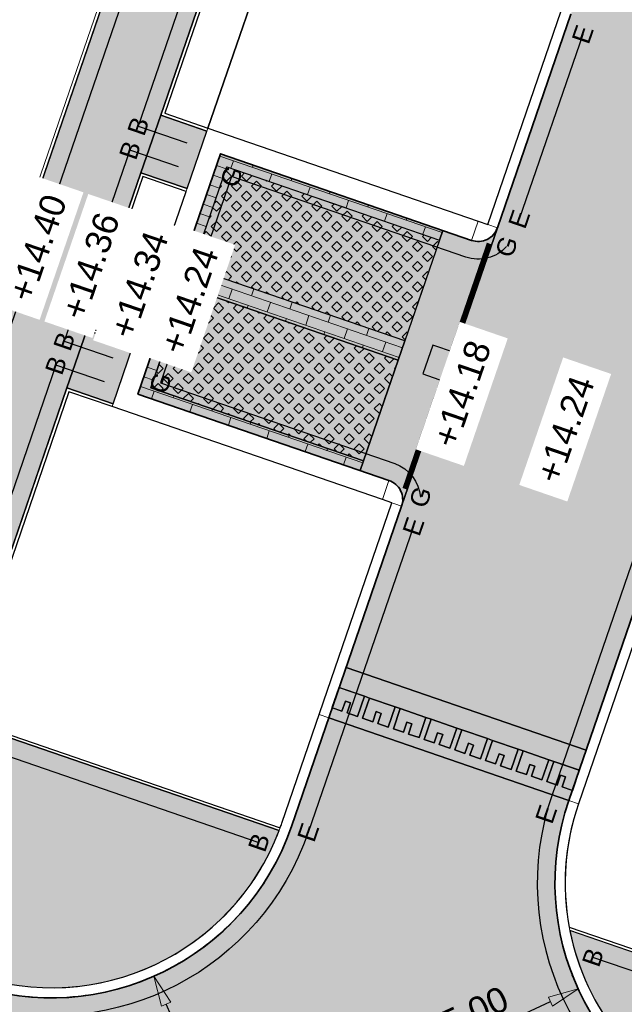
# Model space of a CAD drawing. Header units: metres. Extents: x 131295 to 132236, y 397710 to 398702.
# Tile 63 of 127: x 131509 to 131521, y 398018 to 398038. Entities that reach past the tile are written whole.
import ezdxf
from ezdxf.enums import TextEntityAlignment as Align

# ---------------------------------------------------------------- set-up
doc = ezdxf.new("R2010")
doc.units = ezdxf.units.M
doc.linetypes.add('AL-MATERIAALS', pattern=[2, 1, -1])
doc.linetypes.add('MA-1-3', pattern=[4, 1, -3])
doc.layers.get('Defpoints').update_dxf_attribs({"color": 128})
for name, color, linetype, lineweight, true_color in [('N-GR-arcering gras', 7, 'Continuous', 5, 0xecffb3), ("N-VH-arcering 'MAT' kleur 1 (heiderood)", 7, 'Continuous', 18, 0xd98c8c), ("N-VH-arcering 'MAT' kleur 5 (roodbruin)", 7, 'Continuous', 18, 0xc5a6a0)]:
    doc.layers.add(name, color=color, linetype=linetype, lineweight=lineweight, true_color=true_color)
for name, color, linetype, lineweight in [('N-IE-markering 1 - 3 streep 0.10', 255, 'MA-1-3', 18), ('N-KO-opsluitband 60x200mm', 2, 'Continuous', 25), ('N-KO-opsluitband achterkant', 8, 'Continuous', 5), ('N-KO-tekst banden', 1, 'Continuous', 18), ('N-KO-trottoirband 180-200x250mm', 3, 'Continuous', 35), ('N-KO-trottoirband 380-400x250mm', 3, 'Continuous', 35), ('N-KO-trottoirband achterkant', 8, 'Continuous', 5), ('N-RI-straatkolk', 7, 'Continuous', 25), ("N-VH-arcering 'MAT' grijs 254", 254, 'Continuous', 18), ('N-VH-arcering grasbetontegels', 8, 'Continuous', 5), ('N-VH-arcering SBS WF halfsteensverband', 8, 'Continuous', 5), ('X-AL-maatvoering', 1, 'Continuous', 18), ('X-AL-materiaalscheiding', 1, 'AL-MATERIAALS', 18), ('X-AL-planhoogte', 190, 'Continuous', 25), ('X-AL-sinusdrempel grijs', 252, 'Continuous', 25), ('X-AL-sinusdrempel wit', 255, 'Continuous', 25), ('X-AL-sinusdrempel zwart', 250, 'Continuous', 25)]:
    doc.layers.add(name, color=color, linetype=linetype, lineweight=lineweight)
for name, color, linetype, plot in [('X-AL-contourlijnen', 30, 'Continuous', False), ('X-AL-hulplijn bandenlijnnummers', 30, 'Continuous', False), ('X-AL-hulplijn hoogtetekst', 190, 'Continuous', False)]:
    doc.layers.add(name, color=color, linetype=linetype, plot=plot)
doc.styles.add('CS Annotative', font='arial.ttf')
doc.dimstyles.new('CS Annotative', dxfattribs={"dimtxt": 2.5, "dimasz": 3, "dimexe": 0.18, "dimexo": 0.0625, "dimgap": 1, "dimtad": 1, "dimzin": 0, "dimdsep": 46, "dimtxsty": 'CS Annotative', "dimblk": 'CS Dimensionpijl', "dimcen": 0, "dimse1": 1, "dimse2": 1, "dimclrd": 256, "dimclre": 256, "dimclrt": 2, "dimadec": 0, "dimazin": 0, "dimtm": 1e-09, "dimtfac": 1, "dimtofl": 0, "dimtmove": 1, "dimatfit": 3, "dimfxl": 1, "dimtfillclr": 256, "dimtolj": 1, "dimtzin": 0, "dimarcsym": 0})

# ---------------------------------------------------------------- blocks, each defined once
blk = doc.blocks.new('*U141')
blk.add_lwpolyline([(-1.601851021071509, 2.178663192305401), (-2.627170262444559, -0.640684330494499), (-0.5126596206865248, -1.40967376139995), (0.5126596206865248, 1.40967376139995)], close=True)
blk.add_solid([(-1.601851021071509, 2.178663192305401), (0.5126596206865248, 1.40967376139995), (-1.601851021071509, 2.178663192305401), (-2.627170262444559, -0.640684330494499)])
blk = doc.blocks.new('CS Dimensionpijl')
h = blk.add_hatch(color=256)
h.dxf.hatch_style = 1
h.paths.add_polyline_path([(-1, -0.1666666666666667), (0, 0), (-1, 0.1666666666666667)])
at = {"flags": 128}
blk.add_lwpolyline([(0, 0.5), (0, -0.5)], dxfattribs=at)
blk.add_lwpolyline([(-1, -0.1666666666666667), (0, 0), (-1, 0.1666666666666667)], close=True, dxfattribs=at)
blk = doc.blocks.new('*D204')
at = {"layer": 'Defpoints', "color": 0, "transparency": 16777216}
for p in [(131524.3839409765, 398020.7358182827), (131519.8396603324, 398018.6502695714)]:
    blk.add_point(p, dxfattribs=at)
at = {"layer": 'X-AL-maatvoering', "lineweight": -2, "transparency": 16777216}
blk.add_line((131516.7717439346, 398017.2422823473), (131519.2943466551, 398018.400003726), dxfattribs=at)
at = {"layer": 'X-AL-maatvoering', "lineweight": -2, "transparency": 16777216, "xscale": 0.6000000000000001, "yscale": 0.6000000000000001, "zscale": 0.6000000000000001, "rotation": 24.65224744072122}
blk.add_blockref('CS Dimensionpijl', (131519.8396603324, 398018.6502695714), dxfattribs=at)
at = {"layer": 'X-AL-maatvoering', "color": 2, "transparency": 16777216, "insert": (131517.5704840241, 398018.1098000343), "char_height": 0.5, "attachment_point": 5, "rotation": 24.652247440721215, "style": 'CS Annotative'}
blk.add_mtext('\\A1;R5.00', dxfattribs=at)
blk = doc.blocks.new('*D332')
at = {"layer": 'Defpoints', "color": 0, "transparency": 16777216}
for p in [(131509.4630321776, 398023.4738244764), (131511.4828553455, 398018.8999513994)]:
    blk.add_point(p, dxfattribs=at)
at = {"layer": 'X-AL-maatvoering', "lineweight": -2, "transparency": 16777216}
blk.add_line((131512.8464701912, 398015.8120567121), (131511.7252341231, 398018.3510866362), dxfattribs=at)
at = {"layer": 'X-AL-maatvoering', "lineweight": -2, "transparency": 16777216, "xscale": 0.6000000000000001, "yscale": 0.6000000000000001, "zscale": 0.6000000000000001, "rotation": 113.8262617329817}
blk.add_blockref('CS Dimensionpijl', (131511.4828553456, 398018.8999513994), dxfattribs=at)
at = {"layer": 'X-AL-maatvoering', "color": 2, "transparency": 16777216, "insert": (131511.9905570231, 398016.623219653), "char_height": 0.5, "attachment_point": 5, "rotation": 113.82626173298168, "style": 'CS Annotative'}
blk.add_mtext('\\A1;R5.00', dxfattribs=at)

msp = doc.modelspace()

# ---------------------------------------------------------------- hatches: boundary and pattern name
at = {"layer": 'N-GR-arcering gras'}
h = msp.add_hatch(color=256, dxfattribs=at)
h.dxf.hatch_style = 1
h.paths.add_polyline_path([(131516.42464571, 398031.4134961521), (131512.2356193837, 398032.8546618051), (131512.9187904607, 398034.8404304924), (131517.1078167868, 398033.3992648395)])
h = msp.add_hatch(color=256, dxfattribs=at)
h.dxf.hatch_style = 1
h.paths.add_polyline_path([(131516.2945178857, 398031.0352544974), (131512.1054915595, 398032.4764201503), (131511.4223204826, 398030.4906514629), (131515.6113468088, 398029.04948581)])
at = {"layer": "N-VH-arcering 'MAT' grijs 254"}
h = msp.add_hatch(color=256, dxfattribs=at)
h.dxf.hatch_style = 1
edge = h.paths.add_edge_path()
edge.add_line((131507.2623032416, 398028.7270639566), (131505.8296367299, 398024.5627420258))
edge.add_line((131505.8296367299, 398024.5627420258), (131505.2390079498, 398022.8481432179))
edge.add_line((131505.2390079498, 398022.8481432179), (131505.0323334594, 398022.2472016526))
edge.add_line((131505.0323334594, 398022.2472016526), (131504.8048245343, 398021.5852049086))
edge.add_line((131504.8048245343, 398021.5852049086), (131504.3498077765, 398020.2612145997))
edge.add_arc((131504.4916642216, 398020.2124626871), 0.1500000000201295, 161.0336525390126, 251.0349369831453)
edge.add_line((131504.4429154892, 398020.0706051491), (131506.9406853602, 398019.2122572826))
edge.add_line((131506.9406853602, 398019.2122572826), (131507.9025170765, 398018.9345741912))
edge.add_arc((131509.4630321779, 398023.4738244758), 4.800000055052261, 251.0279235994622, 339.1964565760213)
edge.add_line((131513.9500900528, 398021.769033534), (131508.4773283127, 398023.6518472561))
edge.add_arc((131508.8026478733, 398024.5974513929), 0.9999999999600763, 161.0150634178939, 251.0150634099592, ccw=False)
edge.add_line((131507.8570437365, 398024.9227709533), (131508.9594927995, 398028.1272520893))
edge.add_line((131508.9594927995, 398028.1272520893), (131509.7715054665, 398030.4875237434))
edge.add_line((131509.7715054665, 398030.4875237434), (131510.1618889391, 398031.6222487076))
edge.add_line((131510.1618889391, 398031.6222487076), (131511.2289370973, 398034.7238302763))
edge.add_line((131511.2289370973, 398034.7238302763), (131511.6193205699, 398035.8585552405))
edge.add_line((131511.6193205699, 398035.8585552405), (131513.1053748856, 398040.1780591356))
edge.add_line((131513.1053748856, 398040.1780591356), (131513.4957583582, 398041.3127840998))
edge.add_line((131513.4957583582, 398041.3127840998), (131516.1894043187, 398049.1423863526))
edge.add_line((131516.1894043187, 398049.1423863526), (131516.5797877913, 398050.2771113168))
edge.add_line((131516.5797877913, 398050.2771113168), (131517.9223682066, 398054.179580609))
edge.add_line((131517.9223682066, 398054.179580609), (131518.3127516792, 398055.3143055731))
edge.add_line((131518.3127516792, 398055.3143055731), (131521.0063976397, 398063.143907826))
edge.add_line((131521.0063976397, 398063.143907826), (131521.3967811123, 398064.2786327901))
edge.add_line((131521.3967811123, 398064.2786327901), (131522.2503094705, 398066.7595778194))
edge.add_line((131522.2503094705, 398066.7595778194), (131522.9310273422, 398068.7382157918))
edge.add_line((131522.9310273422, 398068.7382157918), (131523.3214108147, 398069.872940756))
edge.add_line((131523.3214108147, 398069.872940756), (131525.2017578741, 398075.3385326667))
edge.add_line((131525.2017578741, 398075.3385326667), (131525.5921413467, 398076.4732576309))
edge.add_line((131525.5921413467, 398076.4732576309), (131526.5557588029, 398079.2741978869))
edge.add_line((131526.5557588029, 398079.2741978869), (131526.9461422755, 398080.4089228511))
edge.add_line((131526.9461422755, 398080.4089228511), (131528.8264893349, 398085.8745147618))
edge.add_line((131528.8264893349, 398085.8745147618), (131529.2168728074, 398087.0092397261))
edge.add_line((131529.2168728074, 398087.0092397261), (131530.6153173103, 398091.0740887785))
edge.add_line((131530.6153173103, 398091.0740887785), (131531.0057007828, 398092.2088137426))
edge.add_line((131531.0057007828, 398092.2088137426), (131533.6993467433, 398100.0384159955))
edge.add_line((131533.6993467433, 398100.0384159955), (131534.089730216, 398101.1731409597))
edge.add_line((131534.089730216, 398101.1731409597), (131539.3722904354, 398116.5279225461))
edge.add_arc((131540.3178945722, 398116.2026029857), 1.000000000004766, 70.8859001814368, 161.0150634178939, ccw=False)
edge.add_line((131540.6453450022, 398117.1474713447), (131537.0548361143, 398118.3917861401))
edge.add_arc((131536.7273856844, 398117.4469177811), 0.9999999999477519, -18.984936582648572, 70.8859001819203, ccw=False)
edge.add_line((131537.6729898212, 398117.1215982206), (131520.5494212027, 398067.348638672))
edge.add_line((131520.5494212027, 398067.348638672), (131507.2623032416, 398028.7270639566))
h = msp.add_hatch(color=256, dxfattribs=at)
h.dxf.hatch_style = 1
edge = h.paths.add_edge_path()
edge.add_line((131526.5617661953, 398025.0630631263), (131542.7143741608, 398072.295478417))
edge.add_line((131542.7143741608, 398072.295478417), (131543.143313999, 398073.5497566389))
edge.add_line((131543.143313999, 398073.5497566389), (131541.4412221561, 398074.1353333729))
edge.add_line((131541.4412221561, 398074.1353333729), (131537.0612930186, 398061.3278255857))
edge.add_line((131537.0612930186, 398061.3278255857), (131536.6729930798, 398060.192383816))
edge.add_line((131536.6729930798, 398060.192383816), (131532.1926935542, 398047.0913793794))
edge.add_line((131532.1926935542, 398047.0913793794), (131531.8043936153, 398045.9559376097))
edge.add_line((131531.8043936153, 398045.9559376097), (131527.2482828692, 398032.6332508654))
edge.add_line((131527.2482828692, 398032.6332508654), (131526.8599829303, 398031.4978090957))
edge.add_line((131526.8599829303, 398031.4978090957), (131524.8230050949, 398025.541409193))
edge.add_line((131524.8230050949, 398025.541409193), (131523.820793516, 398022.6108063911))
edge.add_line((131523.820793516, 398022.6108063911), (131522.8483349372, 398019.7672054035))
edge.add_arc((131521.9021350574, 398020.0907881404), 0.9999999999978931, 251.015063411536, 341.1202673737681, ccw=False)
edge.add_line((131521.5768154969, 398019.1451840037), (131519.6762390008, 398019.7990461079))
edge.add_arc((131524.3839409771, 398020.7358182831), 4.80000000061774, 191.2541213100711, 219.0195346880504)
edge.add_arc((131524.3839409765, 398020.7358182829), 4.800000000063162, 219.0195346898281, 249.4383931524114)
edge.add_line((131522.6981122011, 398016.2416018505), (131527.6362419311, 398014.389256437))
edge.add_line((131527.6362419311, 398014.389256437), (131528.7390715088, 398017.5001030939))
edge.add_line((131528.7390715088, 398017.5001030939), (131528.1538132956, 398017.7196397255))
edge.add_arc((131529.5586706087, 398021.4648200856), 4.000000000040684, 193.7813702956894, 249.43839314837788, ccw=False)
edge.add_arc((131529.5586706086, 398021.4648200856), 3.999999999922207, 161.1202673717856, 193.7813702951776, ccw=False)
edge.add_line((131525.7738710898, 398022.7591510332), (131526.5617661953, 398025.0630631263))
h = msp.add_hatch(color=256, dxfattribs=at)
h.dxf.hatch_style = 1
h.paths.add_polyline_path([(131512.5271005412, 398035.5462484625), (131511.6193205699, 398035.8585552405), (131511.2289370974, 398034.7238302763), (131512.1367170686, 398034.4115234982)])
h = msp.add_hatch(color=256, dxfattribs=at)
h.dxf.hatch_style = 1
h.paths.add_polyline_path([(131511.0696689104, 398031.3099419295), (131510.1618889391, 398031.6222487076), (131509.7715054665, 398030.4875237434), (131510.6792854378, 398030.1752169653)])
at = {"layer": "N-VH-arcering 'MAT' kleur 1 (heiderood)"}
h = msp.add_hatch(color=256, dxfattribs=at)
h.dxf.hatch_style = 1
h.paths.add_polyline_path([(131533.0292090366, 398061.2344628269), (131533.0942729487, 398061.4235836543), (131533.4846564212, 398062.5583086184), (131533.5497203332, 398062.7474294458), (131537.8181436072, 398075.1544261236), (131541.8195742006, 398086.7853570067), (131545.3819790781, 398097.14017485), (131545.4470429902, 398097.3292956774), (131545.8374264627, 398098.4640206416), (131545.9024903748, 398098.653141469), (131549.6809325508, 398109.6359134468), (131544.9529118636, 398111.2625112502), (131540.7190223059, 398098.9558934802), (131537.205571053, 398088.7433688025), (131535.8461648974, 398084.7919922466), (131533.1460125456, 398076.9434779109), (131532.2214334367, 398074.2560101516), (131529.5212810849, 398066.4074958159), (131528.0260732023, 398062.0613853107), (131524.5126219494, 398051.848860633), (131523.2090798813, 398048.0598638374), (131519.6956286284, 398037.8473391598), (131518.2486126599, 398033.6413077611), (131516.3617592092, 398028.1568037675), (131515.2694851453, 398024.9818982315), (131519.9975058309, 398023.3553004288), (131523.1635443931, 398032.5580030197), (131523.2286083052, 398032.7471238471), (131523.6189917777, 398033.8818488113), (131523.6840556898, 398034.0709696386), (131528.1344857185, 398047.007004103), (131528.1995496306, 398047.1961249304), (131528.5899331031, 398048.3308498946), (131528.6549970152, 398048.5199707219)])
h = msp.add_hatch(color=256, dxfattribs=at)
h.dxf.hatch_style = 1
edge = h.paths.add_edge_path()
edge.add_arc((131524.3839409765, 398020.7358182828), 5.0000000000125, 161.0150634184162, 249.4383931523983, ccw=False)
edge.add_line((131519.6559202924, 398022.3624160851), (131514.9278996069, 398023.9890138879))
edge.add_line((131514.9278996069, 398023.9890138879), (131514.1910529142, 398021.8472266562))
edge.add_arc((131509.4630321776, 398023.4738244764), 5.000000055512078, 250.98388689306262, 341.0150634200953, ccw=False)
edge.add_line((131507.8338619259, 398018.7466895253), (131506.7287951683, 398015.5312144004))
edge.add_arc((131505.1037288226, 398010.8026671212), 4.99999999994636, -18.984936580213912, 71.03362110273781, ccw=False)
edge.add_line((131509.8317495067, 398009.176069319), (131509.3814020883, 398007.8670475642))
edge.add_line((131509.3814020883, 398007.8670475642), (131514.1094227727, 398006.2404497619))
edge.add_arc((131518.8374434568, 398004.6138519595), 4.999999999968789, 69.45333164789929, 161.0150634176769, ccw=False)
edge.add_line((131520.5922944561, 398009.295785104), (131521.1040537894, 398009.103970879))
edge.add_line((131521.1040537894, 398009.103970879), (131523.5775807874, 398015.6980958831))
edge.add_line((131523.5775807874, 398015.6980958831), (131522.6278693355, 398016.0543428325))
at = {"layer": "N-VH-arcering 'MAT' kleur 5 (roodbruin)"}
h = msp.add_hatch(color=256, dxfattribs=at)
h.dxf.hatch_style = 1
h.paths.add_polyline_path([(131512.2356193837, 398032.8546618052), (131512.9187904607, 398034.8404304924), (131517.1078167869, 398033.3992648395), (131517.172880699, 398033.5883856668), (131512.7947335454, 398035.0946152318), (131511.1681357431, 398030.3665945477), (131515.5462828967, 398028.8603649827), (131515.6113468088, 398029.0494858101), (131511.4223204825, 398030.490651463), (131512.1054915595, 398032.4764201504), (131516.2945178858, 398031.0352544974), (131516.42464571, 398031.4134961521)])
h = msp.add_hatch(color=256, dxfattribs=at)
h.dxf.hatch_style = 1
edge = h.paths.add_edge_path()
edge.add_arc((131517.8703710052, 398033.7714355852), 0.3999999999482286, 251.01506341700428, 341.0150634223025, ccw=False)
edge.add_line((131517.740243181, 398033.3931939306), (131517.172880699, 398033.5883856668))
edge.add_line((131517.172880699, 398033.5883856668), (131517.1078167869, 398033.3992648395))
edge.add_line((131517.1078167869, 398033.3992648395), (131516.42464571, 398031.4134961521))
edge.add_line((131516.42464571, 398031.4134961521), (131516.2945178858, 398031.0352544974))
edge.add_line((131516.2945178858, 398031.0352544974), (131515.6113468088, 398029.04948581))
edge.add_line((131515.6113468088, 398029.04948581), (131515.5462828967, 398028.8603649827))
edge.add_line((131515.5462828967, 398028.8603649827), (131516.1136453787, 398028.6651732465))
edge.add_arc((131515.9835175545, 398028.2869315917), 0.4000000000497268, -18.984936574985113, 71.01506341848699, ccw=False)
edge.add_line((131516.3617592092, 398028.1568037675), (131518.2486126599, 398033.6413077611))
at = {"layer": 'N-VH-arcering grasbetontegels'}
h = msp.add_hatch(dxfattribs=at)
h.set_pattern_fill('CS-GRASBETONSTEEN', color=256)
h.set_pattern_definition([(45, (-22.47040964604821, -65.31458571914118), (-0.1979898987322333, 0.1979898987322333), [0.14, -0.14]), (135, (-22.47040964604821, -65.31458571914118), (-0.1979898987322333, -0.1979898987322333), [0.14, -0.14]), (45, (-22.56940364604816, -65.21559171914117), (-0.1979898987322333, 0.1979898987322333), [0.14, -0.14]), (135, (-22.37141564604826, -65.21559171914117), (-0.1979898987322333, -0.1979898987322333), [0.14, -0.14])])
h.paths.add_polyline_path([(131516.42464571, 398031.4134961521), (131512.2356193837, 398032.8546618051), (131512.9187904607, 398034.8404304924), (131517.1078167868, 398033.3992648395)])
h = msp.add_hatch(dxfattribs=at)
h.set_pattern_fill('CS-GRASBETONSTEEN', color=256)
h.set_pattern_definition([(45, (-20.84381184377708, -60.58656503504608), (-0.1979898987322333, 0.1979898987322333), [0.14, -0.14]), (135, (-20.84381184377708, -60.58656503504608), (-0.1979898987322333, -0.1979898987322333), [0.14, -0.14]), (45, (-20.94280584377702, -60.48757103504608), (-0.1979898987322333, 0.1979898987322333), [0.14, -0.14]), (135, (-20.74481784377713, -60.48757103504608), (-0.1979898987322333, -0.1979898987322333), [0.14, -0.14])])
h.paths.add_polyline_path([(131516.2945178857, 398031.0352544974), (131512.1054915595, 398032.4764201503), (131511.4223204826, 398030.4906514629), (131515.6113468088, 398029.04948581)])
at = {"layer": 'N-VH-arcering SBS WF halfsteensverband'}
h = msp.add_hatch(dxfattribs=at)
h.set_pattern_fill('CS-WF HALFSTV', color=256, scale=20, angle=179.9962888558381)
h.set_pattern_definition([(341.0150634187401, (26375.62930064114, 79453.50666762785), (0.0650639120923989, 0.1891208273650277), []), (251.0150634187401, (26375.62930064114, 79453.50666762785), (0.3131777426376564, -0.3192486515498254), [0.2, -0.2])])
h.paths.add_polyline_path([(131512.2356193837, 398032.8546618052), (131512.9187904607, 398034.8404304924), (131517.1078167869, 398033.3992648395), (131517.172880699, 398033.5883856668), (131512.7947335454, 398035.0946152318), (131511.1681357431, 398030.3665945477), (131515.5462828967, 398028.8603649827), (131515.6113468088, 398029.0494858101), (131511.4223204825, 398030.490651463), (131512.1054915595, 398032.4764201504), (131516.2945178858, 398031.0352544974), (131516.42464571, 398031.4134961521)])
at = {"layer": 'X-AL-sinusdrempel grijs'}
msp.add_hatch(color=256, dxfattribs=at).paths.add_polyline_path([(131515.2694851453, 398024.9818982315), (131515.1328509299, 398024.5847444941), (131515.6316571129, 398024.4131384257), (131515.7309455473, 398024.3789798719), (131516.2368437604, 398024.204933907), (131516.3361321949, 398024.1707753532), (131516.842030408, 398023.9967293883), (131516.9413188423, 398023.9625708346), (131517.4472170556, 398023.7885248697), (131517.54650549, 398023.7543663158), (131518.052403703, 398023.580320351), (131518.1516921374, 398023.5461617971), (131518.6575903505, 398023.3721158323), (131518.756878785, 398023.3379572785), (131519.2627769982, 398023.1639113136), (131519.3620654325, 398023.1297527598), (131519.8608716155, 398022.9581466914), (131519.9975058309, 398023.3553004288)])
at = {"layer": 'X-AL-sinusdrempel wit'}
msp.add_hatch(color=256, dxfattribs=at).paths.add_polyline_path([(131518.756878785, 398023.3379572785), (131518.6575903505, 398023.3721158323), (131518.5209561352, 398022.9749620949), (131518.3129232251, 398023.046532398), (131518.3812403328, 398023.2451092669), (131518.2819518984, 398023.2792678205), (131518.2136347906, 398023.080690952), (131518.015057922, 398023.1490080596), (131518.1516921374, 398023.5461617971), (131518.052403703, 398023.580320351), (131517.9157694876, 398023.1831666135), (131517.7077365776, 398023.2547369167), (131517.7760536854, 398023.4533137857), (131517.6767652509, 398023.4874723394), (131517.6084481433, 398023.2888954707), (131517.4098712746, 398023.3572125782), (131517.54650549, 398023.7543663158), (131517.4472170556, 398023.7885248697), (131517.3105828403, 398023.3913711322), (131517.1025499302, 398023.4629414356), (131517.1708670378, 398023.6615183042), (131517.0715786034, 398023.6956768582), (131517.0032614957, 398023.4970999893), (131516.8046846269, 398023.5654170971), (131516.9413188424, 398023.9625708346), (131516.842030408, 398023.9967293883), (131516.7053961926, 398023.5995756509), (131516.4973632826, 398023.6711459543), (131516.5656803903, 398023.8697228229), (131516.4663919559, 398023.9038813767), (131516.3980748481, 398023.705304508), (131516.1994979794, 398023.7736216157), (131516.3361321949, 398024.1707753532), (131516.2368437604, 398024.204933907), (131516.1002095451, 398023.8077801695), (131515.892176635, 398023.879350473), (131515.9604937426, 398024.0779273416), (131515.8612053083, 398024.1120858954), (131515.7928882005, 398023.9135090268), (131515.5943113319, 398023.9818261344), (131515.7309455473, 398024.3789798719), (131515.6316571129, 398024.4131384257), (131515.4950228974, 398024.0159846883), (131515.2869899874, 398024.0875549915), (131515.3553070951, 398024.2861318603), (131515.2560186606, 398024.3202904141), (131515.187701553, 398024.1217135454), (131514.9962167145, 398024.1875907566), (131514.9278996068, 398023.9890138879), (131519.6559202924, 398022.3624160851), (131519.7242374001, 398022.5609929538), (131519.5232965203, 398022.6301233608), (131519.591613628, 398022.8287002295), (131519.4923251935, 398022.8628587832), (131519.4240080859, 398022.6642819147), (131519.2254312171, 398022.7325990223), (131519.3620654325, 398023.1297527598), (131519.2627769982, 398023.1639113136), (131519.1261427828, 398022.7667575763), (131518.9181098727, 398022.8383278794), (131518.9864269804, 398023.0369047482), (131518.8871385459, 398023.071063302), (131518.8188214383, 398022.8724864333), (131518.6202445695, 398022.940803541)])
at = {"layer": 'X-AL-sinusdrempel zwart'}
for points in [[(131514.9891246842, 398024.1900306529), (131515.1877015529, 398024.1217135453), (131515.2560186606, 398024.320290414), (131515.3553070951, 398024.2861318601), (131515.2869899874, 398024.0875549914), (131515.4950228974, 398024.0159846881), (131515.6316571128, 398024.4131384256), (131515.1257588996, 398024.5871843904)], [(131515.5943113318, 398023.9818261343), (131515.7928882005, 398023.9135090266), (131515.8612053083, 398024.1120858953), (131515.9604937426, 398024.0779273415), (131515.892176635, 398023.8793504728), (131516.1002095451, 398023.8077801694), (131516.2368437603, 398024.2049339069), (131515.7309455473, 398024.3789798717)], [(131516.1994979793, 398023.7736216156), (131516.3980748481, 398023.7053045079), (131516.4663919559, 398023.9038813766), (131516.5656803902, 398023.8697228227), (131516.4973632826, 398023.6711459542), (131516.7053961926, 398023.5995756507), (131516.842030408, 398023.9967293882), (131516.3361321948, 398024.170775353)], [(131516.8046846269, 398023.565417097), (131517.0032614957, 398023.4970999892), (131517.0715786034, 398023.6956768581), (131517.1708670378, 398023.6615183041), (131517.1025499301, 398023.4629414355), (131517.3105828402, 398023.391371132), (131517.4472170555, 398023.7885248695), (131516.9413188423, 398023.9625708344)], [(131517.4098712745, 398023.3572125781), (131517.6084481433, 398023.2888954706), (131517.6767652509, 398023.4874723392), (131517.7760536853, 398023.4533137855), (131517.7077365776, 398023.2547369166), (131517.9157694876, 398023.1831666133), (131518.052403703, 398023.5803203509), (131517.5465054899, 398023.7543663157)], [(131518.015057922, 398023.1490080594), (131518.2136347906, 398023.0806909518), (131518.2819518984, 398023.2792678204), (131518.3812403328, 398023.2451092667), (131518.3129232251, 398023.0465323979), (131518.5209561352, 398022.9749620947), (131518.6575903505, 398023.3721158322), (131518.1516921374, 398023.546161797)], [(131518.6202445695, 398022.9408035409), (131518.8188214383, 398022.8724864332), (131518.8871385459, 398023.0710633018), (131518.9864269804, 398023.0369047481), (131518.9181098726, 398022.8383278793), (131519.1261427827, 398022.7667575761), (131519.2627769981, 398023.1639113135), (131518.756878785, 398023.3379572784)], [(131519.2254312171, 398022.7325990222), (131519.4240080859, 398022.6642819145), (131519.4923251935, 398022.8628587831), (131519.5916136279, 398022.8287002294), (131519.5232965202, 398022.6301233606), (131519.7313294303, 398022.5585530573), (131519.8679636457, 398022.9557067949), (131519.3620654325, 398023.1297527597)]]:
    msp.add_hatch(color=256, dxfattribs=at).paths.add_polyline_path(points)

# ---------------------------------------------------------------- linework, layer by layer
at = {"layer": 'N-IE-markering 1 - 3 streep 0.10', "const_width": 0.1, "flags": 128}
for points in [[(131518.0886384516, 398033.3300068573), (131517.3555015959, 398031.1990029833)], [(131517.1603098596, 398030.6316405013), (131516.4271730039, 398028.5006366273)]]:
    msp.add_lwpolyline(points, dxfattribs=at)
at = {"layer": 'N-KO-opsluitband 60x200mm', "flags": 128}
for points in [[(131534.5740784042, 398119.2515092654), (131537.0548361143, 398118.3917861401, -0.4135534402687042), (131537.6729898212, 398117.1215982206), (131505.8296367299, 398024.5627420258), (131484.137227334, 398031.9594301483), (131485.4650959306, 398035.8051629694), (131399.8556681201, 398065.2496417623), (131400.100182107, 398065.9605245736)], [(131523.4177291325, 398032.6820599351), (131526.8599829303, 398031.4978090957), (131522.8483349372, 398019.7672054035, -0.4147514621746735), (131521.5768154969, 398019.1451840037), (131519.6762390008, 398019.7990461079)], [(131510.6792854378, 398030.1752169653), (131509.7715054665, 398030.4875237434), (131507.8570437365, 398024.9227709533, 0.414213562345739), (131508.4773283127, 398023.6518472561), (131513.9500900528, 398021.769033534)]]:
    msp.add_lwpolyline(points, format="xyb", dxfattribs=at)
for points in [[(131514.0131548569, 398039.8657523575), (131513.1053748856, 398040.1780591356), (131511.6193205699, 398035.8585552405), (131512.5271005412, 398035.5462484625)], [(131512.1367170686, 398034.4115234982), (131511.2289370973, 398034.7238302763), (131510.1618889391, 398031.6222487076), (131511.0696689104, 398031.3099419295)]]:
    msp.add_lwpolyline(points, dxfattribs=at)
at = {"layer": 'N-KO-opsluitband achterkant', "flags": 128}
for points in [[(131534.5544313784, 398119.1948171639), (131537.0351890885, 398118.3350940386, -0.4135534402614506), (131537.616253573, 398117.1411173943), (131505.7923663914, 398024.6388426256), (131484.2135998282, 398031.9967807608), (131485.5414164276, 398035.8423629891), (131399.931921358, 398065.2868649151), (131400.1569196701, 398065.9410092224)], [(131523.3982099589, 398032.6253236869), (131526.7838315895, 398031.4605562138), (131522.7915629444, 398019.7866203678, -0.4147514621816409), (131521.5963346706, 398019.2019202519), (131519.663230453, 398019.866972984)], [(131510.6597662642, 398030.1184807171), (131509.8087225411, 398030.4112683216), (131507.9137799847, 398024.9032517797, 0.4142135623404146), (131508.4968474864, 398023.7085835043), (131513.9710556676, 398021.8252721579)]]:
    msp.add_lwpolyline(points, format="xyb", dxfattribs=at)
for points in [[(131513.9936356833, 398039.8090161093), (131513.1425919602, 398040.1018037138), (131511.6955759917, 398035.8957723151), (131512.5466197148, 398035.6029847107)], [(131512.117197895, 398034.35478725), (131511.2661541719, 398034.6475748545), (131510.2381443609, 398031.6594657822), (131511.089188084, 398031.3666781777)]]:
    msp.add_lwpolyline(points, dxfattribs=at)
at = {"layer": 'N-KO-trottoirband 180-200x250mm', "flags": 128}
msp.add_lwpolyline([(131537.8181436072, 398075.1544261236), (131519.6559202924, 398022.362416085, 0.4061764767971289), (131522.6278693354, 398016.0543428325), (131527.5659990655, 398014.201997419)], format="xyb", dxfattribs=at)
at = {"layer": 'N-KO-trottoirband 180-200x250mm'}
msp.add_lwpolyline([(131519.6956286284, 398037.8473391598), (131518.2486126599, 398033.6413077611)], dxfattribs=at)
msp.add_lwpolyline([(131516.3617592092, 398028.1568037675), (131514.1910529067, 398021.8472266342, -0.4141478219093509), (131507.8374956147, 398018.7454387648, -0.4141478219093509)], format="xyb", dxfattribs=at)
at = {"layer": 'N-KO-trottoirband 380-400x250mm'}
msp.add_lwpolyline([(131518.2486126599, 398033.6413077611, -0.4142135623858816), (131517.740243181, 398033.3931939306), (131512.7947335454, 398035.0946152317), (131511.1681357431, 398030.3665945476), (131516.1136453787, 398028.6651732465, -0.4142135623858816), (131516.3617592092, 398028.1568037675)], format="xyb", dxfattribs=at)
at = {"layer": 'N-KO-trottoirband achterkant'}
for points in [[(131537.8181436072, 398075.1544261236), (131538.0072644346, 398075.0893622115), (131519.8450411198, 398022.297352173, 0.4061764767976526), (131522.6981122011, 398016.2416018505), (131527.6362419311, 398014.389256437), (131527.5659990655, 398014.201997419)], [(131516.1726383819, 398028.2218676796), (131514.0019320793, 398021.9122905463, -0.414147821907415), (131507.9025170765, 398018.9345741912)]]:
    msp.add_lwpolyline(points, format="xyb", dxfattribs=at)
for points in [[(131519.506507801, 398037.9124030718), (131518.0594918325, 398033.7063716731)], [(131517.8703710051, 398033.7714355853), (131512.5466197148, 398035.6029847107), (131510.6597662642, 398030.1184807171), (131515.9835175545, 398028.2869315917)]]:
    msp.add_lwpolyline(points, dxfattribs=at)
at = {"layer": 'N-KO-trottoirband achterkant', "flags": 128}
for points in [[(131518.2486126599, 398033.6413077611), (131517.8703710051, 398033.7714355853), (131517.7402431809, 398033.3931939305)], [(131516.3617592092, 398028.1568037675), (131515.9835175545, 398028.2869315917), (131516.1136453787, 398028.6651732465)]]:
    msp.add_lwpolyline(points, dxfattribs=at)
at = {"layer": 'N-KO-trottoirband achterkant', "ltscale": 2, "flags": 128}
for points in [[(131514.9278996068, 398023.9890138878), (131514.7387787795, 398024.0540777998)], [(131519.6559202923, 398022.362416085), (131519.8450411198, 398022.297352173)]]:
    msp.add_lwpolyline(points, dxfattribs=at)
at = {"layer": 'X-AL-contourlijnen', "flags": 128}
for points in [[(131537.6729898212, 398117.1215982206), (131520.5494212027, 398067.348638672), (131507.2623032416, 398028.7270639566)], [(131507.8570437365, 398024.9227709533), (131508.9594927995, 398028.1272520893), (131509.7715054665, 398030.4875237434), (131510.1618889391, 398031.6222487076), (131511.2289370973, 398034.7238302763), (131511.6193205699, 398035.8585552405), (131513.1053748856, 398040.1780591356), (131513.4957583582, 398041.3127840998), (131516.1894043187, 398049.1423863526), (131516.5797877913, 398050.2771113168), (131517.9223682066, 398054.179580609), (131518.3127516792, 398055.3143055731), (131521.0063976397, 398063.143907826), (131521.3967811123, 398064.2786327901), (131522.2503094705, 398066.7595778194), (131522.9310273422, 398068.7382157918), (131523.3214108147, 398069.872940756), (131525.2017578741, 398075.3385326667), (131525.5921413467, 398076.4732576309), (131526.5557588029, 398079.2741978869)], [(131519.6956286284, 398037.8473391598), (131518.2486126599, 398033.6413077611), (131516.3617592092, 398028.1568037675), (131515.2694851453, 398024.9818982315), (131519.9975058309, 398023.3553004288), (131523.1635443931, 398032.5580030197), (131523.2286083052, 398032.7471238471), (131523.6189917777, 398033.8818488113), (131523.6840556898, 398034.0709696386), (131528.1344857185, 398047.007004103)]]:
    msp.add_lwpolyline(points, dxfattribs=at)
for points in [[(131526.5617661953, 398025.0630631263), (131542.7143741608, 398072.295478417), (131543.143313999, 398073.5497566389), (131541.4412221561, 398074.1353333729), (131537.0612930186, 398061.3278255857), (131536.6729930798, 398060.192383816), (131532.1926935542, 398047.0913793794), (131531.8043936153, 398045.9559376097), (131527.2482828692, 398032.6332508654), (131526.8599829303, 398031.4978090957), (131524.8230050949, 398025.541409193), (131523.820793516, 398022.6108063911), (131522.8483349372, 398019.7672054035, -0.4147514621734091), (131521.5768154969, 398019.1451840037), (131519.6762390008, 398019.7990461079, 0.1217456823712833), (131520.6546704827, 398017.7138087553, 0.1335122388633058), (131522.6981122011, 398016.2416018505), (131527.6362419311, 398014.389256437), (131528.7390715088, 398017.5001030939), (131528.1538132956, 398017.7196397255, -0.2477390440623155), (131525.6738234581, 398020.5119493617, -0.1434836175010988), (131525.7738710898, 398022.7591510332)], [(131518.2486126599, 398033.6413077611, -0.4142135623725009), (131517.740243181, 398033.3931939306), (131517.172880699, 398033.5883856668), (131517.1078167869, 398033.3992648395), (131516.42464571, 398031.4134961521), (131516.2945178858, 398031.0352544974), (131515.6113468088, 398029.04948581), (131515.5462828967, 398028.8603649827), (131516.1136453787, 398028.6651732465, -0.414213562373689), (131516.3617592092, 398028.1568037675)], [(131526.7838315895, 398031.4605562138), (131523.3982099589, 398032.6253236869), (131519.8450411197, 398022.2973521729, 0.1290499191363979), (131519.663230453, 398019.866972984), (131521.5963346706, 398019.2019202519, 0.4147514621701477), (131522.7915629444, 398019.7866203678)], [(131515.9835175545, 398028.2869315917), (131510.6597662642, 398030.1184807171), (131509.8087225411, 398030.4112683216), (131507.9137799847, 398024.9032517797, 0.4142135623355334), (131508.4968474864, 398023.7085835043), (131513.9710556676, 398021.8252721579, 0.004809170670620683), (131514.0019320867, 398021.9122905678), (131516.1726383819, 398028.2218676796)], [(131522.6278693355, 398016.0543428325, -0.4061764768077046), (131519.6559202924, 398022.3624160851), (131514.9278996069, 398023.9890138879), (131514.1910529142, 398021.8472266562, -0.4143729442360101), (131507.8338619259, 398018.7466895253), (131506.7287951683, 398015.5312144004, -0.4143084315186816), (131509.8317495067, 398009.176069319), (131509.3814020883, 398007.8670475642), (131514.1094227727, 398006.2404497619, -0.4222197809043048), (131520.5922944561, 398009.295785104), (131521.1040537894, 398009.103970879), (131523.5775807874, 398015.6980958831)]]:
    msp.add_lwpolyline(points, format="xyb", close=True, dxfattribs=at)
for points in [[(131513.9936356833, 398039.8090161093), (131513.1425919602, 398040.1018037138), (131511.6955759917, 398035.8957723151), (131512.5466197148, 398035.6029847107)], [(131519.506507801, 398037.9124030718), (131519.3173869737, 398037.977466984), (131513.9936356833, 398039.8090161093), (131512.5466197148, 398035.6029847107), (131517.8703710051, 398033.7714355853), (131518.0594918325, 398033.7063716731)], [(131512.5271005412, 398035.5462484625), (131511.6193205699, 398035.8585552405), (131511.2289370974, 398034.7238302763), (131512.1367170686, 398034.4115234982)], [(131512.2356193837, 398032.8546618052), (131512.9187904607, 398034.8404304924), (131517.1078167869, 398033.3992648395), (131517.172880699, 398033.5883856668), (131512.7947335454, 398035.0946152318), (131511.1681357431, 398030.3665945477), (131515.5462828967, 398028.8603649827), (131515.6113468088, 398029.0494858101), (131511.4223204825, 398030.490651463), (131512.1054915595, 398032.4764201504), (131516.2945178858, 398031.0352544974), (131516.42464571, 398031.4134961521)], [(131516.42464571, 398031.4134961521), (131512.2356193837, 398032.8546618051), (131512.9187904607, 398034.8404304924), (131517.1078167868, 398033.3992648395)], [(131512.117197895, 398034.35478725), (131511.2661541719, 398034.6475748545), (131510.2381443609, 398031.6594657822), (131511.089188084, 398031.3666781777)], [(131516.2945178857, 398031.0352544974), (131512.1054915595, 398032.4764201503), (131511.4223204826, 398030.4906514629), (131515.6113468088, 398029.04948581)], [(131511.0696689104, 398031.3099419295), (131510.1618889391, 398031.6222487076), (131509.7715054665, 398030.4875237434), (131510.6792854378, 398030.1752169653)], [(131515.2694851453, 398024.9818982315), (131515.1328509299, 398024.5847444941), (131515.6316571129, 398024.4131384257), (131515.7309455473, 398024.3789798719), (131516.2368437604, 398024.204933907), (131516.3361321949, 398024.1707753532), (131516.842030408, 398023.9967293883), (131516.9413188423, 398023.9625708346), (131517.4472170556, 398023.7885248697), (131517.54650549, 398023.7543663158), (131518.052403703, 398023.580320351), (131518.1516921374, 398023.5461617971), (131518.6575903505, 398023.3721158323), (131518.756878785, 398023.3379572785), (131519.2627769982, 398023.1639113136), (131519.3620654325, 398023.1297527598), (131519.8608716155, 398022.9581466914), (131519.9975058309, 398023.3553004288)], [(131514.9891246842, 398024.1900306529), (131515.1877015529, 398024.1217135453), (131515.2560186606, 398024.320290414), (131515.3553070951, 398024.2861318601), (131515.2869899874, 398024.0875549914), (131515.4950228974, 398024.0159846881), (131515.6316571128, 398024.4131384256), (131515.1257588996, 398024.5871843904)], [(131518.756878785, 398023.3379572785), (131518.6575903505, 398023.3721158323), (131518.5209561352, 398022.9749620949), (131518.3129232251, 398023.046532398), (131518.3812403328, 398023.2451092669), (131518.2819518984, 398023.2792678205), (131518.2136347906, 398023.080690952), (131518.015057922, 398023.1490080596), (131518.1516921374, 398023.5461617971), (131518.052403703, 398023.580320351), (131517.9157694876, 398023.1831666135), (131517.7077365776, 398023.2547369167), (131517.7760536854, 398023.4533137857), (131517.6767652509, 398023.4874723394), (131517.6084481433, 398023.2888954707), (131517.4098712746, 398023.3572125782), (131517.54650549, 398023.7543663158), (131517.4472170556, 398023.7885248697), (131517.3105828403, 398023.3913711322), (131517.1025499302, 398023.4629414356), (131517.1708670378, 398023.6615183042), (131517.0715786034, 398023.6956768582), (131517.0032614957, 398023.4970999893), (131516.8046846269, 398023.5654170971), (131516.9413188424, 398023.9625708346), (131516.842030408, 398023.9967293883), (131516.7053961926, 398023.5995756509), (131516.4973632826, 398023.6711459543), (131516.5656803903, 398023.8697228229), (131516.4663919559, 398023.9038813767), (131516.3980748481, 398023.705304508), (131516.1994979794, 398023.7736216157), (131516.3361321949, 398024.1707753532), (131516.2368437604, 398024.204933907), (131516.1002095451, 398023.8077801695), (131515.892176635, 398023.879350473), (131515.9604937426, 398024.0779273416), (131515.8612053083, 398024.1120858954), (131515.7928882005, 398023.9135090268), (131515.5943113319, 398023.9818261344), (131515.7309455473, 398024.3789798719), (131515.6316571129, 398024.4131384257), (131515.4950228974, 398024.0159846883), (131515.2869899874, 398024.0875549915), (131515.3553070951, 398024.2861318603), (131515.2560186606, 398024.3202904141), (131515.187701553, 398024.1217135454), (131514.9962167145, 398024.1875907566), (131514.9278996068, 398023.9890138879), (131519.6559202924, 398022.3624160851), (131519.7242374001, 398022.5609929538), (131519.5232965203, 398022.6301233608), (131519.591613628, 398022.8287002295), (131519.4923251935, 398022.8628587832), (131519.4240080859, 398022.6642819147), (131519.2254312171, 398022.7325990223), (131519.3620654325, 398023.1297527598), (131519.2627769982, 398023.1639113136), (131519.1261427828, 398022.7667575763), (131518.9181098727, 398022.8383278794), (131518.9864269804, 398023.0369047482), (131518.8871385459, 398023.071063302), (131518.8188214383, 398022.8724864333), (131518.6202445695, 398022.940803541)], [(131515.5943113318, 398023.9818261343), (131515.7928882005, 398023.9135090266), (131515.8612053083, 398024.1120858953), (131515.9604937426, 398024.0779273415), (131515.892176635, 398023.8793504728), (131516.1002095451, 398023.8077801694), (131516.2368437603, 398024.2049339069), (131515.7309455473, 398024.3789798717)], [(131516.1994979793, 398023.7736216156), (131516.3980748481, 398023.7053045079), (131516.4663919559, 398023.9038813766), (131516.5656803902, 398023.8697228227), (131516.4973632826, 398023.6711459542), (131516.7053961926, 398023.5995756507), (131516.842030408, 398023.9967293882), (131516.3361321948, 398024.170775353)], [(131516.8046846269, 398023.565417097), (131517.0032614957, 398023.4970999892), (131517.0715786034, 398023.6956768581), (131517.1708670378, 398023.6615183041), (131517.1025499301, 398023.4629414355), (131517.3105828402, 398023.391371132), (131517.4472170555, 398023.7885248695), (131516.9413188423, 398023.9625708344)], [(131517.4098712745, 398023.3572125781), (131517.6084481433, 398023.2888954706), (131517.6767652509, 398023.4874723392), (131517.7760536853, 398023.4533137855), (131517.7077365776, 398023.2547369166), (131517.9157694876, 398023.1831666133), (131518.052403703, 398023.5803203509), (131517.5465054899, 398023.7543663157)], [(131518.015057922, 398023.1490080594), (131518.2136347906, 398023.0806909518), (131518.2819518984, 398023.2792678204), (131518.3812403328, 398023.2451092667), (131518.3129232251, 398023.0465323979), (131518.5209561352, 398022.9749620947), (131518.6575903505, 398023.3721158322), (131518.1516921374, 398023.546161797)], [(131518.6202445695, 398022.9408035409), (131518.8188214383, 398022.8724864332), (131518.8871385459, 398023.0710633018), (131518.9864269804, 398023.0369047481), (131518.9181098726, 398022.8383278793), (131519.1261427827, 398022.7667575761), (131519.2627769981, 398023.1639113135), (131518.756878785, 398023.3379572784)], [(131519.2254312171, 398022.7325990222), (131519.4240080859, 398022.6642819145), (131519.4923251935, 398022.8628587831), (131519.5916136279, 398022.8287002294), (131519.5232965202, 398022.6301233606), (131519.7313294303, 398022.5585530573), (131519.8679636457, 398022.9557067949), (131519.3620654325, 398023.1297527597)]]:
    msp.add_lwpolyline(points, close=True, dxfattribs=at)
msp.add_lwpolyline([(131507.9025170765, 398018.9345741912, 0.4048818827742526), (131513.9500900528, 398021.769033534), (131508.4773283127, 398023.6518472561, -0.4142135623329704)], format="xyb", dxfattribs=at)
at = {"layer": 'X-AL-hulplijn bandenlijnnummers', "flags": 128}
for points in [[(131534.9721465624, 398119.4839780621), (131537.1694437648, 398118.7224900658, -0.4135534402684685), (131538.0039512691, 398117.0077363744), (131506.047047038, 398024.1188218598), (131483.6917211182, 398031.7415515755), (131485.0198930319, 398035.5881628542), (131399.4108575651, 398065.0325067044), (131399.6716362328, 398065.7906763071)], [(131523.5315909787, 398033.013021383), (131527.3041990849, 398031.7151175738), (131523.1795048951, 398019.6539514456, -0.4147514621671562), (131521.4629536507, 398018.8142225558), (131520.1297396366, 398019.2728929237)], [(131510.509466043, 398030.6037742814), (131509.5544058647, 398030.9323470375), (131507.5260822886, 398025.0366327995, 0.4142135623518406), (131508.3634664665, 398023.3208858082), (131513.5525469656, 398021.5356679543)]]:
    msp.add_lwpolyline(points, format="xyb", dxfattribs=at)
at = {"layer": 'X-AL-hulplijn bandenlijnnummers'}
for points in [[(131527.7059284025, 398046.8371847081), (131519.3249588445, 398022.4762779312, 0.4061764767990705), (131522.5049443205, 398015.726639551), (131527.1621855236, 398013.9796584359)], [(131518.4285762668, 398033.2705295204, -0.3013545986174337), (131517.6263813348, 398033.0622324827), (131513.0118331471, 398034.6497919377), (131511.6129590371, 398030.5836941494), (131516.2275072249, 398028.9961346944, -0.301354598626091), (131516.7317509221, 398028.33837892, -0.301354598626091)], [(131516.595124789, 398027.7592606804), (131514.5220143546, 398021.7333647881, -0.3978184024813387), (131508.009996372, 398018.3249228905, -0.3978184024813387)]]:
    msp.add_lwpolyline(points, format="xyb", dxfattribs=at)
at = {"layer": 'X-AL-hulplijn bandenlijnnummers', "flags": 128}
for points in [[(131513.8433354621, 398040.2943096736), (131512.8882752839, 398040.6228824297), (131511.1744972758, 398035.6414556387), (131512.129557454, 398035.3128828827)], [(131511.9668976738, 398034.8400808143), (131511.0118374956, 398035.1686535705), (131509.717065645, 398031.4051491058), (131510.6721258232, 398031.0765763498)]]:
    msp.add_lwpolyline(points, dxfattribs=at)
at = {"layer": 'X-AL-hulplijn bandenlijnnummers'}
msp.add_lwpolyline([(131519.9289942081, 398037.4497960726), (131518.6771699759, 398033.811127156)], dxfattribs=at)
at = {"layer": 'X-AL-hulplijn hoogtetekst', "flags": 128}
msp.add_lwpolyline([(131534.6886860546, 398119.5822131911), (131537.1694437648, 398118.7224900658, -0.4135534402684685), (131538.0039512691, 398117.0077363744), (131506.047047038, 398024.1188218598), (131483.6917211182, 398031.7415515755), (131485.0198930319, 398035.5881628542), (131399.4108575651, 398065.0325067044), (131399.769212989, 398066.0743641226)], format="xyb", dxfattribs=at)
at = {"layer": 'X-AL-materiaalscheiding', "flags": 128}
for points in [[(131513.9936356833, 398039.8090161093), (131512.5466197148, 398035.6029847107)], [(131511.6193205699, 398035.8585552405), (131511.2289370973, 398034.7238302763)], [(131517.172880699, 398033.5883856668), (131515.5462828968, 398028.8603649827)], [(131518.2486126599, 398033.6413077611), (131516.3617592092, 398028.1568037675)], [(131510.1618889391, 398031.6222487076), (131509.7715054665, 398030.4875237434)], [(131519.6559202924, 398022.362416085), (131514.9278996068, 398023.9890138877)]]:
    msp.add_lwpolyline(points, dxfattribs=at)
for points in [[(131516.4246457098, 398031.4134961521), (131512.2356193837, 398032.8546618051), (131512.9187904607, 398034.8404304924), (131517.1078167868, 398033.3992648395)], [(131516.2945178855, 398031.0352544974), (131512.1054915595, 398032.4764201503), (131511.4223204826, 398030.4906514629), (131515.6113468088, 398029.04948581)]]:
    msp.add_lwpolyline(points, close=True, dxfattribs=at)

# ---------------------------------------------------------------- block references
at = {"layer": 'N-RI-straatkolk', "xscale": 0.2, "yscale": 0.2, "zscale": 0.2, "rotation": 1}
msp.add_blockref('*U141', (131517.3051859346, 398030.8990557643), dxfattribs=at)

# ---------------------------------------------------------------- texts
at = {"layer": 'N-KO-tekst banden', "style": 'CS Annotative'}
for s, height, p in [('E', 0.3599999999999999, (131519.9289942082, 398037.4497960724)), ('B', 0.3599999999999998, (131511.1744972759, 398035.6414556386)), ('B', 0.3599999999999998, (131511.0118374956, 398035.1686535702)), ('G', 0.3599999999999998, (131513.0118331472, 398034.6497919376)), ('E', 0.3599999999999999, (131518.6771699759, 398033.8111271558)), ('G', 0.3599999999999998, (131518.4285762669, 398033.2705295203)), ('B', 0.3599999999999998, (131509.7170656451, 398031.4051491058)), ('B', 0.3599999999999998, (131509.5544058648, 398030.9323470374)), ('G', 0.3599999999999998, (131511.6129590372, 398030.5836941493)), ('G', 0.3599999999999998, (131516.7317509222, 398028.33837892)), ('E', 0.3599999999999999, (131516.595124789, 398027.7592606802)), ('E', 0.3599999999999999, (131519.2087293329, 398022.0921679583)), ('E', 0.3599999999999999, (131514.5220143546, 398021.7333647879)), ('B', 0.3599999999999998, (131513.5525469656, 398021.5356679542)), ('B', 0.3599999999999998, (131520.1297396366, 398019.2728929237))]:
    msp.add_text(s, height=height, rotation=71.0187745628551, dxfattribs=at).set_placement(p, align=Align.MIDDLE)

# ---------------------------------------------------------------- dimensions: what is measured, and where the dimension line sits
at = {"layer": 'X-AL-maatvoering'}
for center, mpoint, picture, middle in [((131509.4630321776, 398023.4738244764), (131511.4828553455, 398018.8999513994), '*D332', (131511.9905570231, 398016.623219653)), ((131524.3839409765, 398020.7358182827), (131519.8396603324, 398018.6502695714), '*D204', (131517.7603884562, 398017.696010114))]:
    dim = msp.add_radius_dim(center=center, mpoint=mpoint, dimstyle='CS Annotative', dxfattribs=at)
    dim.commit()
    dim.dimension.update_dxf_attribs({"geometry": picture, "text_midpoint": middle})

# ---------------------------------------------------------------- next in the draw order: texts
at = {"layer": 'X-AL-planhoogte', "char_height": 0.5, "attachment_point": 5, "style": 'CS Annotative', "bg_fill": 2}
for s, insert, rotation in [('+14.36', (131510.2348195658, 398032.8869735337), 71.01506341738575), ('+14.24', (131512.1791200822, 398032.2112479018), 71.01506341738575), ('+14.18', (131517.5513882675, 398030.3681951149), 71.01506341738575), ('+14.24', (131519.5844371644, 398029.6687580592), 71.01506343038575)]:
    msp.add_mtext(s, dxfattribs=dict(at, insert=insert, rotation=rotation))

# ---------------------------------------------------------------- next in the draw order: texts
at = {"layer": 'X-AL-planhoogte', "char_height": 0.5, "attachment_point": 5, "rotation": 71.01506341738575, "style": 'CS Annotative', "bg_fill": 2}
for s, insert in [('+14.40', (131509.1946548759, 398033.2448250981)), ('+14.34', (131511.1941484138, 398032.5173093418))]:
    msp.add_mtext(s, dxfattribs=dict(at, insert=insert))

doc.saveas('drawing.dxf')
